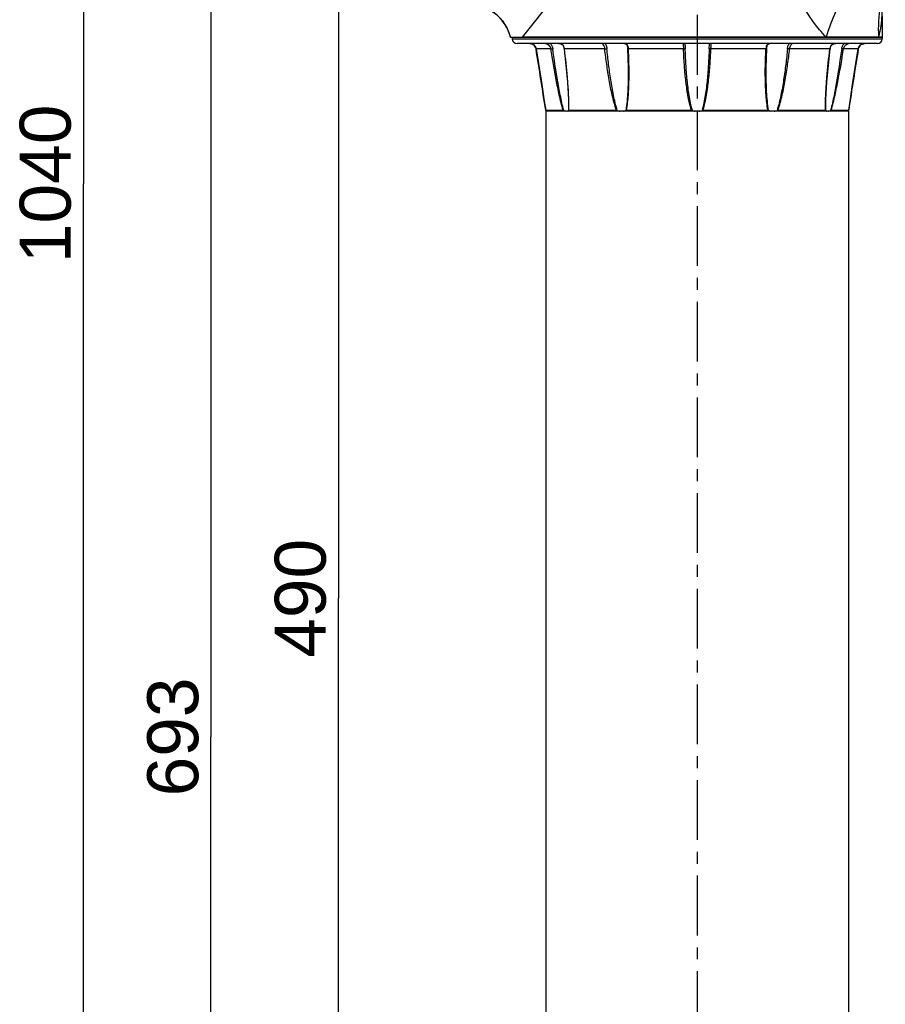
# Model space of a CAD drawing. Header units: millimetres. Extents: x 12 to 2508, y 25 to 1770.
# Tile 24 of 52: x 1243 to 1514, y 629 to 938. Entities that reach past the tile are written whole.
import ezdxf

# ---------------------------------------------------------------- set-up
doc = ezdxf.new("R2010")
doc.units = ezdxf.units.MM
doc.linetypes.add('CENTER', pattern=[0.6, 0.375, -0.075, 0.075, -0.075])
for name, color, linetype in [('ARM1_ABL4', 7, 'Continuous'), ('ARM1_PIPE_PBL5', 7, 'Continuous'), ('COVER_M_PBL14', 7, 'Continuous'), ('COVER_M_PBL25', 7, 'Continuous'), ('FLANGE_ARM1_PBL36', 7, 'Continuous'), ('FLANGE_E_PBL3', 7, 'Continuous'), ('HOLDER_M_PBL28', 7, 'Continuous'), ('HOLDER_M_PBL35', 7, 'Continuous'), ('MODULE_M_ABL1', 7, 'Continuous'), ('MODULE_M_ABL13', 7, 'Continuous'), ('new_view_6_VBL0', 7, 'Continuous')]:
    doc.layers.add(name, color=color, linetype=linetype)
doc.styles.get("Standard").update_dxf_attribs({"font": 'arial.ttf'})
doc.dimstyles.new('DIMSTYLE_4', dxfattribs={"dimtxt": 16, "dimasz": 12, "dimexe": 1, "dimexo": 0.5, "dimgap": 1, "dimtad": 1, "dimdsep": 46, "dimtxsty": 'Standard', "dimblk": '_FILLED', "dimblk1": '_FILLED', "dimblk2": '_FILLED', "dimcen": 0.09, "dimclrt": 134, "dimazin": 2, "dimtp": 0.5, "dimtm": 0.5, "dimtfac": 1, "dimtofl": 0, "dimtmove": 0, "dimatfit": 3, "dimldrblk": '_FILLED', "dimfxl": 1, "dimtolj": 1, "dimarcsym": 0})
doc.dimstyles.new('DIMSTYLE_5', dxfattribs={"dimtxt": 16, "dimasz": 12, "dimexe": 1, "dimexo": 0.5, "dimgap": 1, "dimtad": 1, "dimdsep": 46, "dimtxsty": 'Standard', "dimblk": '_FILLED', "dimblk1": '_FILLED', "dimblk2": '_FILLED', "dimcen": 0.09, "dimclrt": 134, "dimazin": 2, "dimtp": 0.8, "dimtm": 0.8, "dimtfac": 1, "dimtofl": 0, "dimtmove": 0, "dimatfit": 3, "dimldrblk": '_FILLED', "dimfxl": 1, "dimtolj": 1, "dimarcsym": 0})
doc.dimstyles.new('DIMSTYLE_6', dxfattribs={"dimtxt": 16, "dimasz": 12, "dimexe": 1, "dimexo": 0.5, "dimgap": 1, "dimtad": 1, "dimdec": 0, "dimdsep": 46, "dimtxsty": 'Standard', "dimblk": '_FILLED', "dimblk1": '_FILLED', "dimblk2": '_FILLED', "dimcen": 0.09, "dimclrt": 134, "dimazin": 2, "dimtp": 1.2, "dimtm": 1.2, "dimtfac": 1, "dimtdec": 0, "dimtofl": 0, "dimtmove": 0, "dimatfit": 3, "dimldrblk": '_FILLED', "dimfxl": 1, "dimtolj": 1, "dimarcsym": 0})

# ---------------------------------------------------------------- blocks, each defined once
blk = doc.blocks.new('_FILLED')
at = {"color": 0, "linetype": 'ByBlock'}
blk.add_solid([(0, 0), (-1, 0.2), (-1, -0.2)], dxfattribs=at)
blk = doc.blocks.new('*D11')
at = {"color": 134, "transparency": 16777216}
for p, q in [((1982.52, 787.6), (1986.52, 787.6)), ((1982.52, 787.6), (1982.52, 715.1)), ((1982.52, 642.6), (1982.52, 715.1)), ((2153.52, 642.6), (1978.52, 642.6))]:
    blk.add_line(p, q, dxfattribs=at)
at = {"color": 134, "transparency": 16777216, "xscale": 12, "yscale": 12, "zscale": 12}
for p, rotation in [((1982.52, 787.6), 90), ((1982.52, 642.6), 270)]:
    blk.add_blockref('_FILLED', p, dxfattribs=dict(at, rotation=rotation))
at = {"color": 134, "transparency": 16777216, "insert": (1962.52, 715.1), "char_height": 16, "width": 36.8, "attachment_point": 2, "rotation": 90, "line_spacing_factor": 0.9}
blk.add_mtext('145', dxfattribs=at)
blk = doc.blocks.new('*D12')
at = {"color": 134, "transparency": 16777216}
for p, q in [((1978.52, 1277.6), (2016.53, 1277.6)), ((1982.52, 1277.6), (1982.52, 1032.6)), ((1982.52, 787.6), (1982.52, 1032.6)), ((2016.34, 787.6), (1978.52, 787.6))]:
    blk.add_line(p, q, dxfattribs=at)
at = {"color": 134, "transparency": 16777216, "xscale": 12, "yscale": 12, "zscale": 12}
for p, rotation in [((1982.52, 1277.6), 90), ((1982.52, 787.6), 270)]:
    blk.add_blockref('_FILLED', p, dxfattribs=dict(at, rotation=rotation))
at = {"color": 134, "transparency": 16777216, "insert": (1962.52, 1032.6), "char_height": 16, "width": 36.8, "attachment_point": 2, "rotation": 90, "line_spacing_factor": 0.9}
blk.add_mtext('490', dxfattribs=at)
blk = doc.blocks.new('COVER_M_PBL25', base_point=(2044.27, 787.6))
at = {"layer": 'COVER_M_PBL25', "color": 7}
for p, q in [((2022.52, 844.6), (2022.52, 734.6)), ((2023.52, 845.6), (2023.92, 845.6)), ((2066.02, 729.59), (2023.92, 845.6)), ((2024.68, 843.5), (2024.78, 843.5)), ((2027.52, 729.6), (2066.02, 729.6)), ((2065.26, 731.7), (2065.45, 731.7))]:
    blk.add_line(p, q, dxfattribs=at)
at = {"layer": 'COVER_M_PBL25', "color": 2}
for p, q in [((2023.52, 845.6), (2023.52, 838.75)), ((2023.02, 812.4), (2023.02, 827.51)), ((2023.02, 747.68), (2023.02, 807.79)), ((2039.59, 787.6), (2035.85, 787.6)), ((2023.02, 747.68), (2022.52, 747.68)), ((2027.52, 743.92), (2027.52, 729.6))]:
    blk.add_line(p, q, dxfattribs=at)
at = {"layer": 'COVER_M_PBL25', "color": 7}
for centre, radius, start, end in [((2023.52, 844.6), 1, 90, 180), ((2027.52, 734.6), 5, 180, 270)]:
    blk.add_arc(centre, radius, start, end, dxfattribs=at)
at = {"layer": 'COVER_M_PBL25', "color": 2}
for points, knots in [([(2022.52, 837.87), (2022.52, 838.1), (2022.76, 838.59), (2023.27, 838.75), (2023.52, 838.75)], [0, 0, 0, 0, 0.477796, 1, 1, 1, 1]), ([(2022.79, 831.22), (2022.84, 832), (2022.97, 833.45), (2023.19, 835.96), (2023.39, 837.69), (2023.52, 838.75)], [0, 0, 0, 0, 0.309973, 0.577168, 1, 1, 1, 1]), ([(2039.59, 787.6), (2039.59, 792.93), (2038.4, 803.27), (2034.03, 817.3), (2028.83, 828.93), (2025.19, 835.78), (2023.52, 838.75)], [0, 0, 0, 0, 0.295426, 0.570897, 0.811143, 1, 1, 1, 1]), ([(2022.52, 830.87), (2022.52, 830.9), (2022.55, 831.05), (2022.69, 831.16), (2022.79, 831.22)], [0, 0, 0, 0, 0.212535, 1, 1, 1, 1]), ([(2022.52, 830.87), (2022.52, 830.59), (2022.57, 829.46), (2022.79, 828.34), (2023.02, 827.51)], [0, 0, 0, 0, 0.242082, 1, 1, 1, 1]), ([(2023.02, 827.51), (2022.96, 827.82), (2022.78, 829.05), (2022.73, 830.3), (2022.79, 831.22)], [0, 0, 0, 0, 0.25505, 1, 1, 1, 1]), ([(2023.02, 827.51), (2024.54, 824.92), (2027.65, 819.28), (2031.8, 809.96), (2035.02, 799.26), (2035.85, 791.54), (2035.85, 787.6)], [0, 0, 0, 0, 0.212602, 0.455336, 0.720849, 1, 1, 1, 1]), ([(2035.85, 787.6), (2035.85, 783.65), (2035.02, 775.93), (2031.8, 765.24), (2027.65, 755.92), (2024.54, 750.27), (2023.02, 747.68)], [0, 0, 0, 0, 0.279153, 0.544665, 0.787399, 1, 1, 1, 1]), ([(2039.59, 787.6), (2039.59, 783.37), (2038.85, 775.09), (2035.89, 763.44), (2031.97, 753.13), (2028.99, 746.83), (2027.52, 743.92)], [0, 0, 0, 0, 0.277281, 0.542462, 0.786172, 1, 1, 1, 1]), ([(2027.52, 743.92), (2026.87, 743.92), (2025.61, 744.1), (2023.97, 744.9), (2022.81, 746.13), (2022.52, 747.19), (2022.52, 747.68)], [0, 0, 0, 0, 0.281714, 0.545921, 0.783291, 1, 1, 1, 1]), ([(2027.52, 743.92), (2027.01, 744.04), (2025.14, 744.73), (2023.49, 746.29), (2023.02, 747.68)], [0, 0, 0, 0, 0.262922, 1, 1, 1, 1])]:
    blk.add_open_spline(points, degree=3, knots=knots, dxfattribs=at)
at = {"layer": 'COVER_M_PBL25', "color": 7}
for points, knots in [([(2023.02, 807.79), (2022.84, 808.1), (2022.67, 808.89), (2022.62, 810.1), (2022.67, 811.31), (2022.84, 812.1), (2023.02, 812.4)], [0, 0, 0, 0, 0.225535, 0.499968, 0.774416, 1, 1, 1, 1]), ([(2023.02, 812.4), (2023.13, 812.6), (2023.39, 812.94), (2023.8, 813.1), (2023.98, 813.1)], [0, 0, 0, 0, 0.559951, 1, 1, 1, 1]), ([(2023.98, 813.1), (2024.43, 813.1), (2025.12, 812.39), (2025.51, 811.27), (2025.65, 810.1), (2025.51, 808.92), (2025.12, 807.81), (2024.43, 807.1), (2023.98, 807.1)], [0, 0, 0, 0, 0.188123, 0.331935, 0.500108, 0.668205, 0.811924, 1, 1, 1, 1]), ([(2025.13, 808.01), (2024.82, 808.65), (2024.61, 810.09), (2024.82, 811.54), (2025.12, 812.17)], [0, 0, 0, 0, 0.499692, 1, 1, 1, 1]), ([(2023.98, 807.1), (2023.8, 807.1), (2023.39, 807.25), (2023.13, 807.59), (2023.02, 807.79)], [0, 0, 0, 0, 0.440049, 1, 1, 1, 1])]:
    blk.add_open_spline(points, degree=3, knots=knots, dxfattribs=at)
blk = doc.blocks.new('HOLDER_M_PBL28', base_point=(2088.6, 793.1))
at = {"layer": 'HOLDER_M_PBL28', "color": 7}
for p, q in [((2036.47, 856.6), (2153.02, 856.6)), ((2153.02, 849.86), (2153.02, 856.6)), ((2066.22, 729.6), (2023.97, 845.72)), ((2153.22, 729.6), (2153.22, 845.57)), ((2153.22, 729.6), (2066.22, 729.6))]:
    blk.add_line(p, q, dxfattribs=at)
at = {"layer": 'HOLDER_M_PBL28', "color": 2}
for p, q in [((2040.2, 856.6), (2095.02, 787.6)), ((2024.83, 843.36), (2095.02, 787.6)), ((2127.63, 845.8), (2095.02, 787.6)), ((2095.02, 787.6), (2153.22, 820.21))]:
    blk.add_line(p, q, dxfattribs=at)
at = {"layer": 'HOLDER_M_PBL28', "color": 7}
for points in [[(2036.47, 856.6), (2035.44, 853.9), (2033.95, 851.5), (2032.03, 849.43), (2029.76, 847.75), (2027.22, 846.53), (2024.49, 845.8), (2023.97, 845.72)], [(2153.22, 845.57), (2153.13, 846.6), (2153.04, 848.41), (2153.02, 849.86)]]:
    blk.add_lwpolyline(points, dxfattribs=at)
at = {"layer": 'HOLDER_M_PBL28', "color": 2}
for points, knots in [([(2127.63, 845.8), (2128.2, 846.81), (2130.48, 850.64), (2133.18, 854.25), (2135.48, 856.6)], [0, 0, 0, 0, 0.261659, 1, 1, 1, 1]), ([(2153.22, 827.11), (2149.08, 831.11), (2141.88, 840.34), (2137.11, 851.03), (2135.48, 856.6)], [0, 0, 0, 0, 0.498052, 1, 1, 1, 1]), ([(2153.22, 843.29), (2152.93, 844.37), (2151.94, 848.73), (2151.69, 853.25), (2151.92, 856.6)], [0, 0, 0, 0, 0.248873, 1, 1, 1, 1]), ([(2153.02, 849.86), (2153.03, 849.49), (2152.93, 851.18), (2152.85, 851.83), (2152.69, 853.22), (2152.42, 854.74), (2152.11, 856), (2151.92, 856.6)], [0, 0, 0, 0, 0.162101, 0.29688, 0.439041, 0.724926, 1, 1, 1, 1]), ([(2153.22, 820.21), (2148.22, 823.63), (2138.92, 831.49), (2131.05, 840.8), (2127.63, 845.8)], [0, 0, 0, 0, 0.499996, 1, 1, 1, 1])]:
    blk.add_open_spline(points, degree=3, knots=knots, dxfattribs=at)
blk = doc.blocks.new('*D14')
at = {"color": 134, "transparency": 16777216}
for p, q in [((2308.32, 1682.6), (1898.52, 1682.6)), ((1902.52, 1682.6), (1902.52, 1162.6)), ((1902.52, 642.6), (1902.52, 1162.6)), ((2153.52, 642.6), (1898.52, 642.6))]:
    blk.add_line(p, q, dxfattribs=at)
at = {"color": 134, "transparency": 16777216, "xscale": 12, "yscale": 12, "zscale": 12}
for p, rotation in [((1902.52, 1682.6), 90), ((1902.52, 642.6), 270)]:
    blk.add_blockref('_FILLED', p, dxfattribs=dict(at, rotation=rotation))
at = {"color": 134, "transparency": 16777216, "insert": (1882.52, 1162.6), "char_height": 16, "width": 49.0667, "attachment_point": 2, "rotation": 90, "line_spacing_factor": 0.9}
blk.add_mtext('1040', dxfattribs=at)
blk = doc.blocks.new('ARM1_PIPE_PBL5', base_point=(2125.267, 1338.169))
at = {"layer": 'ARM1_PIPE_PBL5', "color": 7}
for p, q in [((2047.517, 1185.396), (2047.517, 879.796)), ((2142.517, 1185.396), (2047.517, 1185.396)), ((2142.517, 1185.396), (2142.517, 879.796))]:
    blk.add_line(p, q, dxfattribs=at)
blk = doc.blocks.new('FLANGE_ARM1_PBL36', base_point=(2095.02, 1197.48))
at = {"layer": 'FLANGE_ARM1_PBL36', "color": 7}
for p, q in [((2037.02, 1208.6), (2037.02, 1208.1)), ((2153.02, 1208.6), (2040.2, 1208.6)), ((2153.02, 1208.6), (2153.02, 1208.1)), ((2151.52, 1206.6), (2038.52, 1206.6)), ((2044.13, 1205.77), (2044.13, 1205.76)), ((2044.13, 1205.76), (2044.39, 1205.24)), ((2044.47, 1204.92), (2046.25, 1193.77)), ((2091.17, 1206.59), (2091.17, 1206.59)), ((2098.87, 1206.59), (2098.87, 1206.59)), ((2145.56, 1204.92), (2145.64, 1205.25)), ((2145.64, 1205.25), (2145.91, 1205.77)), ((2147.56, 1206.6), (2147.54, 1206.6)), ((2073.37, 1197.38), (2073.37, 1197.37)), ((2116.67, 1197.37), (2116.67, 1197.37)), ((2054.7, 1187.15), (2054.7, 1187.15)), ((2047.5, 1185.69), (2047.5, 1185.69)), ((2047.5, 1185.69), (2052.98, 1185.69)), ((2047.67, 1185.53), (2047.56, 1185.64)), ((2047.82, 1185.4), (2047.67, 1185.53)), ((2054.76, 1185.69), (2069.72, 1185.69)), ((2072.8, 1185.69), (2093.24, 1185.69)), ((2096.8, 1185.69), (2117.23, 1185.69)), ((2120.32, 1185.69), (2135.28, 1185.69)), ((2137.06, 1185.69), (2142.53, 1185.69)), ((2142.36, 1185.53), (2142.21, 1185.4)), ((2142.48, 1185.64), (2142.36, 1185.53)), ((2142.53, 1185.69), (2142.53, 1185.69))]:
    blk.add_line(p, q, dxfattribs=at)
at = {"layer": 'FLANGE_ARM1_PBL36', "color": 2}
for p, q in [((2037.02, 1208.1), (2153.02, 1208.1)), ((2044.48, 1204.92), (2044.47, 1204.92)), ((2049.1, 1204.92), (2044.48, 1204.92)), ((2066.03, 1204.92), (2053.39, 1204.92)), ((2090.73, 1204.92), (2073.46, 1204.92)), ((2116.58, 1204.92), (2099.3, 1204.92)), ((2136.64, 1204.92), (2124, 1204.92)), ((2145.56, 1204.92), (2140.93, 1204.92)), ((2145.56, 1204.92), (2145.56, 1204.92)), ((2054.7, 1187.15), (2054.67, 1185.64)), ((2135.36, 1185.64), (2135.33, 1187.15))]:
    blk.add_line(p, q, dxfattribs=at)
at = {"layer": 'FLANGE_ARM1_PBL36', "color": 7}
for points in [[(2042.5, 1206.6), (2042.76, 1206.58), (2043.27, 1206.44), (2043.73, 1206.18), (2044.12, 1205.78), (2044.39, 1205.25), (2044.47, 1204.92)], [(2051.55, 1206.6), (2051.83, 1206.58), (2052.31, 1206.45), (2052.73, 1206.18), (2053.04, 1205.77), (2053.24, 1205.26), (2053.3, 1204.94)], [(2053.3, 1204.94), (2054.36, 1194.52), (2054.66, 1189.21), (2054.7, 1187.15)], [(2072.27, 1206.6), (2072.44, 1206.58), (2072.73, 1206.47), (2072.92, 1206.23), (2073.05, 1205.86), (2073.14, 1205.33), (2073.17, 1204.98)], [(2073.17, 1204.98), (2073.29, 1202.02), (2073.36, 1198.94), (2073.37, 1197.38)], [(2116.67, 1197.37), (2116.68, 1198.94), (2116.74, 1202), (2116.87, 1204.98)], [(2116.87, 1204.98), (2116.89, 1205.31), (2116.98, 1205.84), (2117.11, 1206.22), (2117.3, 1206.46), (2117.58, 1206.58), (2117.77, 1206.6)], [(2135.33, 1187.15), (2135.37, 1189.21), (2135.68, 1194.51), (2136.74, 1204.94)], [(2136.74, 1204.94), (2136.79, 1205.23), (2136.98, 1205.75), (2137.29, 1206.17), (2137.7, 1206.44), (2138.18, 1206.58), (2138.49, 1206.6)], [(2142.53, 1185.69), (2142.96, 1188.46), (2143.78, 1193.74), (2145.56, 1204.92)], [(2145.56, 1204.92), (2145.64, 1205.23), (2145.9, 1205.76), (2146.29, 1206.17), (2146.75, 1206.44), (2147.25, 1206.57), (2147.54, 1206.6)], [(2046.25, 1193.78), (2047.07, 1188.49), (2047.5, 1185.69)]]:
    blk.add_lwpolyline(points, dxfattribs=at)
for centre, radius, start, end in [((2038.52, 1208.1), 1.5, 180, 270), ((2151.52, 1208.1), 1.5, 270, 360), ((2095.01, 1189.52), 4.17, 248.6997, 261.8375), ((2095.02, 1189.52), 4.17, 278.1625, 291.3003)]:
    blk.add_arc(centre, radius, start, end, dxfattribs=at)
at = {"layer": 'FLANGE_ARM1_PBL36', "color": 2}
for centre, radius, start, end in [((150.64, 897), 1918.7, 8.65377, 9.23508), ((2050.76, 1204.61), 2.65, 6.8005, 7.7047), ((2139.28, 1204.61), 2.65, 172.2972, 173.1995), ((2138.34, 1204.86), 1.72, 110.2835, 113.4277), ((4039.39, 897), 1918.7, 170.76492, 171.34623), ((2006.87, 1187.13), 47.91, 359.8995, 0.0177), ((2183.16, 1187.13), 47.91, 179.9822, 180.1009)]:
    blk.add_arc(centre, radius, start, end, dxfattribs=at)
for points, knots in [([(2044.48, 1204.92), (2044.4, 1205.38), (2043.91, 1206.27), (2042.95, 1206.59), (2042.5, 1206.6)], [0, 0, 0, 0, 0.506657, 1, 1, 1, 1]), ([(2047.48, 1206.6), (2047.64, 1206.6), (2048.44, 1206.38), (2049, 1205.56), (2049.1, 1204.92)], [0, 0, 0, 0, 0.19553, 1, 1, 1, 1]), ([(2048.91, 1206.6), (2049.12, 1206.4), (2049.48, 1205.89), (2049.65, 1205.31), (2049.7, 1205)], [0, 0, 0, 0, 0.491301, 1, 1, 1, 1]), ([(2049.1, 1204.92), (2049.14, 1204.92), (2049.34, 1204.94), (2049.54, 1204.98), (2049.7, 1205)], [0, 0, 0, 0, 0.17123, 1, 1, 1, 1]), ([(2052.98, 1185.69), (2052.5, 1187.25), (2051.75, 1190.43), (2050.45, 1196.84), (2049.62, 1201.68), (2049.1, 1204.92)], [0, 0, 0, 0, 0.248429, 0.498839, 1, 1, 1, 1]), ([(2053.16, 1185.64), (2052.72, 1187.21), (2052.06, 1190.42), (2050.89, 1196.88), (2050.16, 1201.75), (2049.7, 1205)], [0, 0, 0, 0, 0.248785, 0.499089, 1, 1, 1, 1]), ([(2053.38, 1204.96), (2053.33, 1205.4), (2053.05, 1206.09), (2052.24, 1206.54), (2051.78, 1206.6), (2051.55, 1206.6)], [0, 0, 0, 0, 0.49358, 0.740567, 1, 1, 1, 1]), ([(2053.39, 1204.92), (2053.37, 1204.92), (2053.34, 1204.93), (2053.3, 1204.93), (2053.3, 1204.94)], [0, 0, 0, 0, 0.706396, 1, 1, 1, 1]), ([(2054.78, 1187.15), (2054.78, 1188.61), (2054.66, 1191.57), (2054.23, 1197.49), (2053.75, 1201.95), (2053.39, 1204.92)], [0, 0, 0, 0, 0.246493, 0.496325, 1, 1, 1, 1]), ([(2065.22, 1206.6), (2065.23, 1206.6), (2065.27, 1206.58), (2065.29, 1206.55), (2065.32, 1206.53)], [0, 0, 0, 0, 0.121189, 1, 1, 1, 1]), ([(2065.32, 1206.53), (2065.48, 1206.36), (2065.8, 1205.85), (2065.99, 1205.28), (2066.03, 1204.92)], [0, 0, 0, 0, 0.397429, 1, 1, 1, 1]), ([(2066.03, 1204.92), (2066.2, 1204.93), (2066.42, 1204.95), (2066.64, 1204.99), (2066.68, 1205)], [0, 0, 0, 0, 0.78053, 1, 1, 1, 1]), ([(2069.72, 1185.69), (2069.43, 1186.46), (2068.95, 1188.03), (2068.16, 1191.21), (2067.38, 1195.22), (2066.62, 1200.07), (2066.22, 1203.3), (2066.03, 1204.92)], [0, 0, 0, 0, 0.125372, 0.25071, 0.500991, 0.750755, 1, 1, 1, 1]), ([(2066.17, 1206.6), (2066.24, 1206.49), (2066.5, 1205.99), (2066.63, 1205.44), (2066.68, 1205)], [0, 0, 0, 0, 0.222114, 1, 1, 1, 1]), ([(2069.97, 1185.64), (2069.71, 1186.42), (2069.27, 1188), (2068.57, 1191.21), (2067.88, 1195.25), (2067.21, 1200.12), (2066.85, 1203.38), (2066.68, 1205)], [0, 0, 0, 0, 0.125306, 0.250636, 0.500819, 0.750616, 1, 1, 1, 1]), ([(2073.46, 1204.92), (2073.45, 1205.15), (2073.41, 1205.57), (2073.24, 1206.15), (2072.82, 1206.55), (2072.45, 1206.6), (2072.27, 1206.6)], [0, 0, 0, 0, 0.293073, 0.543792, 0.762815, 1, 1, 1, 1]), ([(2072.8, 1185.69), (2072.97, 1186.46), (2073.22, 1188.04), (2073.52, 1191.22), (2073.67, 1195.24), (2073.65, 1200.08), (2073.54, 1203.31), (2073.46, 1204.92)], [0, 0, 0, 0, 0.123156, 0.247389, 0.497298, 0.748301, 1, 1, 1, 1]), ([(2073.46, 1204.92), (2073.39, 1204.92), (2073.31, 1204.93), (2073.17, 1204.95), (2073.17, 1204.98)], [0, 0, 0, 0, 0.704835, 1, 1, 1, 1]), ([(2090.95, 1206.6), (2090.9, 1206.6), (2090.81, 1206.59), (2090.7, 1206.49), (2090.65, 1206.33), (2090.63, 1206.03), (2090.69, 1205.55), (2090.72, 1205.15), (2090.73, 1204.92)], [0, 0, 0, 0, 0.076448, 0.14552, 0.228088, 0.337151, 0.633525, 1, 1, 1, 1]), ([(2090.73, 1204.92), (2090.84, 1204.92), (2091.02, 1204.94), (2091.21, 1204.96), (2091.26, 1205)], [0, 0, 0, 0, 0.630142, 1, 1, 1, 1]), ([(2093.24, 1185.69), (2092.97, 1186.46), (2092.55, 1188.03), (2091.92, 1191.21), (2091.38, 1195.23), (2090.96, 1200.07), (2090.79, 1203.3), (2090.73, 1204.92)], [0, 0, 0, 0, 0.125137, 0.250229, 0.500265, 0.750189, 1, 1, 1, 1]), ([(2091.17, 1206.59), (2091.17, 1206.35), (2091.22, 1205.82), (2091.25, 1205.29), (2091.26, 1205)], [0, 0, 0, 0, 0.451499, 1, 1, 1, 1]), ([(2093.5, 1185.64), (2093.26, 1186.42), (2092.88, 1188), (2092.32, 1191.21), (2091.84, 1195.26), (2091.46, 1200.13), (2091.31, 1203.38), (2091.26, 1205)], [0, 0, 0, 0, 0.125111, 0.250241, 0.500231, 0.750161, 1, 1, 1, 1]), ([(2098.77, 1205), (2098.72, 1203.38), (2098.57, 1200.13), (2098.2, 1195.26), (2097.71, 1191.21), (2097.16, 1188), (2096.78, 1186.42), (2096.53, 1185.64)], [0, 0, 0, 0, 0.249839, 0.499769, 0.74976, 0.874889, 1, 1, 1, 1]), ([(2096.8, 1185.69), (2097.06, 1186.46), (2097.48, 1188.03), (2098.11, 1191.21), (2098.65, 1195.23), (2099.08, 1200.07), (2099.24, 1203.3), (2099.3, 1204.92)], [0, 0, 0, 0, 0.125137, 0.250229, 0.500265, 0.750189, 1, 1, 1, 1]), ([(2098.77, 1205), (2098.78, 1205.29), (2098.82, 1205.82), (2098.87, 1206.35), (2098.87, 1206.59)], [0, 0, 0, 0, 0.548263, 1, 1, 1, 1]), ([(2099.3, 1204.92), (2099.19, 1204.92), (2099.02, 1204.94), (2098.83, 1204.96), (2098.77, 1205)], [0, 0, 0, 0, 0.630132, 1, 1, 1, 1]), ([(2099.3, 1204.92), (2099.31, 1205.15), (2099.35, 1205.55), (2099.4, 1206.03), (2099.39, 1206.33), (2099.34, 1206.49), (2099.23, 1206.59), (2099.13, 1206.6), (2099.09, 1206.6)], [0, 0, 0, 0, 0.366493, 0.662858, 0.771917, 0.85448, 0.923552, 1, 1, 1, 1]), ([(2117.23, 1185.69), (2117.06, 1186.46), (2116.82, 1188.04), (2116.52, 1191.22), (2116.37, 1195.24), (2116.38, 1200.08), (2116.5, 1203.31), (2116.58, 1204.92)], [0, 0, 0, 0, 0.123156, 0.247389, 0.497298, 0.748301, 1, 1, 1, 1]), ([(2117.52, 1206.58), (2117.37, 1206.55), (2117.06, 1206.44), (2116.75, 1206.04), (2116.62, 1205.51), (2116.59, 1205.13), (2116.58, 1204.92)], [0, 0, 0, 0, 0.225201, 0.448079, 0.705623, 1, 1, 1, 1]), ([(2116.58, 1204.92), (2116.65, 1204.92), (2116.72, 1204.93), (2116.86, 1204.95), (2116.87, 1204.98)], [0, 0, 0, 0, 0.704858, 1, 1, 1, 1]), ([(2123.35, 1205), (2123.19, 1203.38), (2122.83, 1200.12), (2122.16, 1195.25), (2121.46, 1191.21), (2120.76, 1188), (2120.33, 1186.42), (2120.06, 1185.64)], [0, 0, 0, 0, 0.249384, 0.499181, 0.749364, 0.874694, 1, 1, 1, 1]), ([(2120.32, 1185.69), (2120.61, 1186.46), (2121.09, 1188.03), (2121.88, 1191.21), (2122.66, 1195.22), (2123.41, 1200.07), (2123.82, 1203.3), (2124, 1204.92)], [0, 0, 0, 0, 0.125372, 0.25071, 0.500991, 0.750755, 1, 1, 1, 1]), ([(2123.35, 1205), (2123.37, 1205.16), (2123.45, 1205.72), (2123.66, 1206.26), (2123.87, 1206.62)], [0, 0, 0, 0, 0.271527, 1, 1, 1, 1]), ([(2124, 1204.92), (2123.83, 1204.93), (2123.61, 1204.95), (2123.4, 1204.99), (2123.35, 1205)], [0, 0, 0, 0, 0.780524, 1, 1, 1, 1]), ([(2124, 1204.92), (2124.03, 1205.15), (2124.13, 1205.58), (2124.36, 1206.05), (2124.55, 1206.33), (2124.66, 1206.48), (2124.75, 1206.55), (2124.79, 1206.6), (2124.81, 1206.6)], [0, 0, 0, 0, 0.366185, 0.686172, 0.813756, 0.910545, 0.972498, 1, 1, 1, 1]), ([(2135.25, 1187.15), (2135.25, 1188.61), (2135.37, 1191.57), (2135.8, 1197.49), (2136.28, 1201.95), (2136.64, 1204.92)], [0, 0, 0, 0, 0.246493, 0.496325, 1, 1, 1, 1]), ([(2136.64, 1204.92), (2136.67, 1204.92), (2136.69, 1204.93), (2136.73, 1204.93), (2136.74, 1204.94)], [0, 0, 0, 0, 0.706367, 1, 1, 1, 1]), ([(2137.66, 1206.44), (2137.38, 1206.32), (2136.88, 1205.89), (2136.69, 1205.28), (2136.65, 1204.96)], [0, 0, 0, 0, 0.490112, 1, 1, 1, 1]), ([(2140.34, 1205), (2139.88, 1201.75), (2139.14, 1196.88), (2137.98, 1190.42), (2137.31, 1187.21), (2136.88, 1185.64)], [0, 0, 0, 0, 0.500911, 0.751215, 1, 1, 1, 1]), ([(2137.06, 1185.69), (2137.53, 1187.25), (2138.28, 1190.43), (2139.59, 1196.84), (2140.42, 1201.68), (2140.93, 1204.92)], [0, 0, 0, 0, 0.248429, 0.498839, 1, 1, 1, 1]), ([(2140.34, 1205), (2140.36, 1205.16), (2140.49, 1205.75), (2140.81, 1206.3), (2141.14, 1206.62)], [0, 0, 0, 0, 0.256927, 1, 1, 1, 1]), ([(2140.93, 1204.92), (2140.9, 1204.92), (2140.7, 1204.94), (2140.5, 1204.98), (2140.34, 1205)], [0, 0, 0, 0, 0.171226, 1, 1, 1, 1]), ([(2140.93, 1204.92), (2140.97, 1205.16), (2141.16, 1205.71), (2141.72, 1206.35), (2142.3, 1206.6), (2142.55, 1206.6)], [0, 0, 0, 0, 0.288276, 0.693694, 1, 1, 1, 1]), ([(2147.54, 1206.6), (2147.08, 1206.59), (2146.13, 1206.27), (2145.63, 1205.38), (2145.56, 1204.92)], [0, 0, 0, 0, 0.49337, 1, 1, 1, 1]), ([(2073.37, 1197.37), (2073.37, 1195.4), (2073.31, 1192.45), (2073.04, 1188.53), (2072.8, 1186.59), (2072.6, 1185.64)], [0, 0, 0, 0, 0.502059, 0.751992, 1, 1, 1, 1]), ([(2117.43, 1185.64), (2117.24, 1186.59), (2117, 1188.53), (2116.72, 1192.45), (2116.67, 1195.4), (2116.67, 1197.37)], [0, 0, 0, 0, 0.248007, 0.497941, 1, 1, 1, 1])]:
    blk.add_open_spline(points, degree=3, knots=knots, dxfattribs=at)
for points in [[(2117.76, 1206.6), (2117.68, 1206.6), (2117.6, 1206.59), (2117.52, 1206.58)], [(2138.07, 1206.56), (2137.96, 1206.54), (2137.85, 1206.51), (2137.75, 1206.47)], [(2138.48, 1206.6), (2138.35, 1206.6), (2138.21, 1206.59), (2138.07, 1206.56)], [(2054.76, 1185.69), (2054.78, 1186.14), (2054.78, 1186.6), (2054.78, 1187.05)], [(2135.28, 1185.69), (2135.26, 1186.14), (2135.25, 1186.6), (2135.25, 1187.05)]]:
    blk.add_open_spline(points, degree=3, dxfattribs=at)
at = {"layer": 'FLANGE_ARM1_PBL36', "color": 7}
for points, knots in [([(2047.5, 1185.69), (2047.5, 1185.68), (2047.53, 1185.67), (2047.54, 1185.65), (2047.56, 1185.64)], [0, 0, 0, 0, 0.301878, 1, 1, 1, 1]), ([(2053.16, 1185.64), (2053.14, 1185.65), (2053.08, 1185.67), (2053.02, 1185.69), (2052.98, 1185.69)], [0, 0, 0, 0, 0.296314, 1, 1, 1, 1]), ([(2053.16, 1185.64), (2053.22, 1185.61), (2053.44, 1185.52), (2053.67, 1185.44), (2053.85, 1185.4)], [0, 0, 0, 0, 0.273436, 1, 1, 1, 1]), ([(2054.44, 1185.4), (2054.47, 1185.41), (2054.57, 1185.46), (2054.65, 1185.56), (2054.67, 1185.64)], [0, 0, 0, 0, 0.266172, 1, 1, 1, 1]), ([(2054.76, 1185.69), (2054.75, 1185.69), (2054.71, 1185.69), (2054.68, 1185.66), (2054.67, 1185.64)], [0, 0, 0, 0, 0.313845, 1, 1, 1, 1]), ([(2069.97, 1185.64), (2070.2, 1185.56), (2070.51, 1185.47), (2070.83, 1185.41), (2070.9, 1185.4)], [0, 0, 0, 0, 0.756175, 1, 1, 1, 1]), ([(2071.93, 1185.4), (2072, 1185.41), (2072.23, 1185.46), (2072.45, 1185.55), (2072.6, 1185.64)], [0, 0, 0, 0, 0.267606, 1, 1, 1, 1]), ([(2072.8, 1185.69), (2072.78, 1185.69), (2072.71, 1185.69), (2072.64, 1185.66), (2072.6, 1185.64)], [0, 0, 0, 0, 0.281313, 1, 1, 1, 1]), ([(2117.43, 1185.64), (2117.39, 1185.66), (2117.32, 1185.69), (2117.25, 1185.69), (2117.23, 1185.69)], [0, 0, 0, 0, 0.718688, 1, 1, 1, 1]), ([(2117.43, 1185.64), (2117.48, 1185.61), (2117.69, 1185.5), (2117.92, 1185.43), (2118.1, 1185.4)], [0, 0, 0, 0, 0.234267, 1, 1, 1, 1]), ([(2119.13, 1185.4), (2119.21, 1185.41), (2119.52, 1185.47), (2119.83, 1185.56), (2120.06, 1185.64)], [0, 0, 0, 0, 0.243825, 1, 1, 1, 1]), ([(2135.36, 1185.64), (2135.35, 1185.66), (2135.32, 1185.69), (2135.29, 1185.69), (2135.28, 1185.69)], [0, 0, 0, 0, 0.686157, 1, 1, 1, 1]), ([(2135.36, 1185.64), (2135.39, 1185.56), (2135.46, 1185.46), (2135.56, 1185.41), (2135.59, 1185.4)], [0, 0, 0, 0, 0.733827, 1, 1, 1, 1]), ([(2136.19, 1185.4), (2136.24, 1185.41), (2136.48, 1185.47), (2136.71, 1185.56), (2136.88, 1185.64)], [0, 0, 0, 0, 0.225245, 1, 1, 1, 1]), ([(2137.06, 1185.69), (2137.04, 1185.69), (2136.98, 1185.68), (2136.92, 1185.66), (2136.88, 1185.64)], [0, 0, 0, 0, 0.196351, 1, 1, 1, 1]), ([(2142.48, 1185.64), (2142.49, 1185.65), (2142.51, 1185.67), (2142.53, 1185.68), (2142.53, 1185.69)], [0, 0, 0, 0, 0.698139, 1, 1, 1, 1])]:
    blk.add_open_spline(points, degree=3, knots=knots, dxfattribs=at)
for points in [[(2069.97, 1185.64), (2069.89, 1185.67), (2069.8, 1185.69), (2069.72, 1185.69)], [(2093.5, 1185.64), (2093.42, 1185.67), (2093.33, 1185.69), (2093.24, 1185.69)], [(2096.8, 1185.69), (2096.71, 1185.69), (2096.62, 1185.67), (2096.53, 1185.64)], [(2120.32, 1185.69), (2120.23, 1185.69), (2120.14, 1185.67), (2120.06, 1185.64)]]:
    blk.add_open_spline(points, degree=3, dxfattribs=at)
blk = doc.blocks.new('ARM1_ABL4', base_point=(2125.27, 1326.07))
at = {"layer": 'ARM1_PIPE_PBL5'}
blk.add_blockref('ARM1_PIPE_PBL5', (2125.27, 1338.17), dxfattribs=at)
at = {"layer": 'FLANGE_ARM1_PBL36'}
blk.add_blockref('FLANGE_ARM1_PBL36', (2095.02, 1197.48), dxfattribs=at)
blk = doc.blocks.new('*D21')
at = {"color": 134, "transparency": 16777216}
for p, q in [((2025.52, 1335.6), (1938.52, 1335.6)), ((1942.52, 1335.6), (1942.52, 989.1)), ((1942.52, 642.6), (1942.52, 989.1)), ((2153.52, 642.6), (1938.52, 642.6))]:
    blk.add_line(p, q, dxfattribs=at)
at = {"color": 134, "transparency": 16777216, "xscale": 12, "yscale": 12, "zscale": 12}
for p, rotation in [((1942.52, 1335.6), 90), ((1942.52, 642.6), 270)]:
    blk.add_blockref('_FILLED', p, dxfattribs=dict(at, rotation=rotation))
at = {"color": 134, "transparency": 16777216, "insert": (1922.52, 989.1), "char_height": 16, "width": 36.8, "attachment_point": 2, "rotation": 90, "line_spacing_factor": 0.9}
blk.add_mtext('693', dxfattribs=at)
blk = doc.blocks.new('HOLDER_M_PBL35', base_point=(2088.6, 1272.1))
at = {"layer": 'HOLDER_M_PBL35', "color": 7}
for p, q in [((2023.97, 1219.47), (2066.22, 1335.6)), ((2153.22, 1335.6), (2066.22, 1335.6)), ((2153.22, 1219.62), (2153.22, 1335.6)), ((2153.02, 1215.33), (2153.02, 1208.6)), ((2036.47, 1208.6), (2153.02, 1208.6))]:
    blk.add_line(p, q, dxfattribs=at)
at = {"layer": 'HOLDER_M_PBL35', "color": 2}
for p, q in [((2095.02, 1277.6), (2024.83, 1221.83)), ((2040.2, 1208.6), (2095.02, 1277.6)), ((2095.02, 1277.6), (2127.63, 1219.4)), ((2153.22, 1244.98), (2095.02, 1277.6))]:
    blk.add_line(p, q, dxfattribs=at)
at = {"layer": 'HOLDER_M_PBL35', "color": 7}
for points in [[(2023.97, 1219.47), (2024.49, 1219.39), (2027.22, 1218.67), (2029.76, 1217.44), (2032.03, 1215.76), (2033.95, 1213.69), (2035.44, 1211.29), (2036.47, 1208.6)], [(2153.02, 1215.33), (2153.04, 1216.78), (2153.13, 1218.59), (2153.22, 1219.62)]]:
    blk.add_lwpolyline(points, dxfattribs=at)
at = {"layer": 'HOLDER_M_PBL35', "color": 2}
for centre, radius, start, end in [((2022.01, 1204.58), 15.02, 75.4846, 82.5081), ((2022.02, 1204.59), 15, 70.5411, 75.4889), ((2022.02, 1204.59), 15, 64.8519, 70.5335), ((2022.02, 1204.6), 15, 59.6609, 64.8517), ((2022, 1204.58), 15.03, 53.7221, 59.6549), ((2022.02, 1204.6), 14.99, 48.74, 53.7226), ((2022, 1204.58), 15.02, 42.1857, 48.7315), ((2022.02, 1204.59), 15, 37.7356, 42.1862), ((2022, 1204.59), 15.02, 29.9503, 37.7276), ((2022.04, 1204.61), 14.97, 26.6779, 29.9475), ((2021.98, 1204.58), 15.04, 15.6821, 26.6662), ((2022.11, 1204.62), 14.91, 15.4656, 15.6672)]:
    blk.add_arc(centre, radius, start, end, dxfattribs=at)
for points, knots in [([(2153.22, 1244.98), (2148.22, 1241.56), (2138.92, 1233.7), (2131.05, 1224.39), (2127.63, 1219.4)], [0, 0, 0, 0, 0.499996, 1, 1, 1, 1]), ([(2153.22, 1238.09), (2149.08, 1234.08), (2141.88, 1224.85), (2137.11, 1214.17), (2135.48, 1208.6)], [0, 0, 0, 0, 0.498053, 1, 1, 1, 1]), ([(2153.22, 1221.9), (2152.93, 1220.83), (2151.94, 1216.47), (2151.69, 1211.94), (2151.92, 1208.6)], [0, 0, 0, 0, 0.248874, 1, 1, 1, 1]), ([(2135.48, 1208.6), (2134.74, 1209.35), (2131.76, 1212.67), (2129.3, 1216.43), (2127.63, 1219.4)], [0, 0, 0, 0, 0.236441, 1, 1, 1, 1]), ([(2151.92, 1208.6), (2152.3, 1209.82), (2152.68, 1211.7), (2152.91, 1213.97), (2153, 1214.96), (2153.02, 1215.33)], [0, 0, 0, 0, 0.560649, 0.837663, 1, 1, 1, 1])]:
    blk.add_open_spline(points, degree=3, knots=knots, dxfattribs=at)
blk = doc.blocks.new('MODULE_M_ABL1', base_point=(2002.822, 960.096))
at = {"layer": 'COVER_M_PBL25'}
blk.add_blockref('COVER_M_PBL25', (2044.269, 787.596), dxfattribs=at)
at = {"layer": 'HOLDER_M_PBL28'}
blk.add_blockref('HOLDER_M_PBL28', (2088.595, 793.096), dxfattribs=at)
at = {"layer": 'MODULE_M_ABL1', "color": 134}
for base, p1, p2, angle, dimstyle, picture, middle in [((1982.517, 1277.596), (2016.836, 787.596), (2017.029, 1277.596), 90, 'DIMSTYLE_5', '*D12', (1982.517, 1032.125)), ((1982.517, 642.596), (1987.017, 787.596), (2154.017, 642.596), 270, 'DIMSTYLE_4', '*D11', (1982.517, 715.217))]:
    dim = blk.add_linear_dim(base=base, p1=p1, p2=p2, angle=angle, dimstyle=dimstyle, dxfattribs=at)
    dim.commit()
    dim.dimension.update_dxf_attribs({"geometry": picture, "text_midpoint": middle, "dimtype": 128})
blk = doc.blocks.new('FLANGE_E_PBL3', base_point=(2209.2845, 1219.5689))
at = {"layer": 'FLANGE_E_PBL3', "color": 134}
dim = blk.add_linear_dim(base=(1902.5174, 642.5964), p1=(2308.8174, 1682.5964), p2=(2154.0174, 642.5964), angle=270, dimstyle='DIMSTYLE_6', dxfattribs=at)
dim.commit()
dim.dimension.update_dxf_attribs({"geometry": '*D14', "text_midpoint": (1902.5174, 1163.0002), "dimtype": 128})
blk = doc.blocks.new('COVER_M_PBL14', base_point=(2039.017, 989.1))
at = {"layer": 'COVER_M_PBL14', "color": 7}
for p, q in [((2023.915, 1219.59), (2066.02, 1335.603)), ((2027.517, 1335.596), (2066.017, 1335.596)), ((2065.255, 1333.496), (2065.453, 1333.496)), ((2022.517, 1330.596), (2022.517, 1220.596)), ((2024.68, 1221.696), (2024.781, 1221.696)), ((2023.517, 1219.596), (2023.917, 1219.596))]:
    blk.add_line(p, q, dxfattribs=at)
at = {"layer": 'COVER_M_PBL14', "color": 2}
for p, q in [((2027.517, 1335.596), (2027.517, 1321.274)), ((2023.017, 1317.509), (2022.517, 1317.509)), ((2023.017, 1257.402), (2023.017, 1317.509)), ((2039.592, 1277.596), (2035.847, 1277.596)), ((2023.017, 1237.684), (2023.017, 1252.791)), ((2023.517, 1226.443), (2023.517, 1219.596))]:
    blk.add_line(p, q, dxfattribs=at)
at = {"layer": 'COVER_M_PBL14', "color": 7}
for centre, radius, start, end in [((2027.517, 1330.596), 5, 90, 180), ((2023.517, 1220.596), 1, 180, 270)]:
    blk.add_arc(centre, radius, start, end, dxfattribs=at)
at = {"layer": 'COVER_M_PBL14', "color": 2}
for points, knots in [([(2027.517, 1321.274), (2026.872, 1321.274), (2025.614, 1321.093), (2023.97, 1320.296), (2022.812, 1319.06), (2022.517, 1318.006), (2022.517, 1317.509)], [0, 0, 0, 0, 0.2814651, 0.5456221, 0.783188, 1, 1, 1, 1]), ([(2023.019, 1317.509), (2023.17, 1317.95), (2024.139, 1319.725), (2026.026, 1320.915), (2027.517, 1321.274)], [0, 0, 0, 0, 0.2329214, 1, 1, 1, 1]), ([(2027.517, 1321.274), (2028.99, 1318.367), (2031.969, 1312.059), (2035.891, 1301.751), (2038.845, 1290.105), (2039.592, 1281.822), (2039.592, 1277.596)], [0, 0, 0, 0, 0.2138176, 0.4574984, 0.7226933, 1, 1, 1, 1]), ([(2023.017, 1317.509), (2024.542, 1314.92), (2027.647, 1309.278), (2031.804, 1299.957), (2035.016, 1289.259), (2035.847, 1281.542), (2035.847, 1277.596)], [0, 0, 0, 0, 0.2126028, 0.4553361, 0.7208497, 1, 1, 1, 1]), ([(2035.847, 1277.596), (2035.847, 1273.651), (2035.016, 1265.934), (2031.804, 1255.235), (2027.647, 1245.915), (2024.542, 1240.273), (2023.017, 1237.684)], [0, 0, 0, 0, 0.2791523, 0.544664, 0.7873965, 1, 1, 1, 1]), ([(2039.592, 1277.596), (2039.592, 1272.261), (2038.401, 1261.924), (2034.025, 1247.891), (2028.83, 1236.258), (2025.188, 1229.415), (2023.517, 1226.443)], [0, 0, 0, 0, 0.2954292, 0.5709381, 0.8111568, 1, 1, 1, 1]), ([(2023.017, 1237.684), (2022.94, 1237.402), (2022.668, 1236.302), (2022.517, 1235.167), (2022.517, 1234.326)], [0, 0, 0, 0, 0.2582822, 1, 1, 1, 1]), ([(2022.793, 1233.976), (2022.773, 1234.279), (2022.73, 1235.519), (2022.855, 1236.762), (2023.017, 1237.684)], [0, 0, 0, 0, 0.2450797, 1, 1, 1, 1]), ([(2022.517, 1234.326), (2022.517, 1234.293), (2022.548, 1234.139), (2022.687, 1234.032), (2022.793, 1233.976)], [0, 0, 0, 0, 0.2125397, 1, 1, 1, 1]), ([(2023.517, 1226.443), (2023.386, 1227.501), (2023.19, 1229.231), (2022.972, 1231.744), (2022.836, 1233.195), (2022.793, 1233.976)], [0, 0, 0, 0, 0.4228168, 0.689972, 1, 1, 1, 1]), ([(2023.517, 1226.443), (2023.266, 1226.443), (2022.762, 1226.604), (2022.517, 1227.095), (2022.517, 1227.325)], [0, 0, 0, 0, 0.5220538, 1, 1, 1, 1])]:
    blk.add_open_spline(points, degree=3, knots=knots, dxfattribs=at)
at = {"layer": 'COVER_M_PBL14', "color": 7}
for points, knots in [([(2023.017, 1252.791), (2022.84, 1253.096), (2022.669, 1253.887), (2022.623, 1255.096), (2022.669, 1256.306), (2022.839, 1257.096), (2023.017, 1257.402)], [0, 0, 0, 0, 0.2255346, 0.4999679, 0.7744157, 1, 1, 1, 1]), ([(2023.017, 1257.402), (2023.133, 1257.6), (2023.386, 1257.938), (2023.797, 1258.096), (2023.977, 1258.096)], [0, 0, 0, 0, 0.5599518, 1, 1, 1, 1]), ([(2023.977, 1252.096), (2024.433, 1252.096), (2025.121, 1252.807), (2025.507, 1253.925), (2025.653, 1255.097), (2025.506, 1256.269), (2025.12, 1257.386), (2024.433, 1258.096), (2023.977, 1258.096)], [0, 0, 0, 0, 0.1881576, 0.3319565, 0.50012, 0.6681946, 0.8119081, 1, 1, 1, 1]), ([(2025.123, 1253.022), (2024.82, 1253.661), (2024.611, 1255.103), (2024.823, 1256.545), (2025.128, 1257.182)], [0, 0, 0, 0, 0.5005096, 1, 1, 1, 1]), ([(2023.977, 1252.096), (2023.797, 1252.096), (2023.386, 1252.255), (2023.133, 1252.593), (2023.017, 1252.791)], [0, 0, 0, 0, 0.4400497, 1, 1, 1, 1])]:
    blk.add_open_spline(points, degree=3, knots=knots, dxfattribs=at)
at = {"layer": 'COVER_M_PBL14', "color": 134}
dim = blk.add_linear_dim(base=(1942.517, 642.596), p1=(2026.017, 1335.596), p2=(2154.017, 642.596), angle=270, dimstyle='DIMSTYLE_5', dxfattribs=at)
dim.commit()
dim.dimension.update_dxf_attribs({"geometry": '*D21', "text_midpoint": (1942.517, 988.832), "dimtype": 128})
blk = doc.blocks.new('MODULE_M_ABL13', base_point=(2039.02, 989.1))
at = {"layer": 'COVER_M_PBL14'}
blk.add_blockref('COVER_M_PBL14', (2039.02, 989.1), dxfattribs=at)
at = {"layer": 'HOLDER_M_PBL35'}
blk.add_blockref('HOLDER_M_PBL35', (2088.6, 1272.1), dxfattribs=at)
blk = doc.blocks.new('NEW_VIEW_6_VBL0', base_point=(2193.09, 1219.57))
at = {"layer": 'ARM1_ABL4'}
blk.add_blockref('ARM1_ABL4', (2125.27, 1326.07), dxfattribs=at)
at = {"layer": 'FLANGE_E_PBL3'}
blk.add_blockref('FLANGE_E_PBL3', (2209.28, 1219.57), dxfattribs=at)
at = {"layer": 'MODULE_M_ABL1'}
blk.add_blockref('MODULE_M_ABL1', (2002.82, 960.1), dxfattribs=at)
at = {"layer": 'MODULE_M_ABL13'}
blk.add_blockref('MODULE_M_ABL13', (2039.02, 989.1), dxfattribs=at)

msp = doc.modelspace()

# ---------------------------------------------------------------- linework, layer by layer
at = {"color": 1, "linetype": 'CENTER', "ltscale": 50}
msp.add_line((1455, 1059.45), (1455, 453.45), dxfattribs=at)

# ---------------------------------------------------------------- block references
at = {"layer": 'new_view_6_VBL0'}
msp.add_blockref('NEW_VIEW_6_VBL0', (1553.07, 943.42), dxfattribs=at)

doc.saveas('drawing.dxf')
